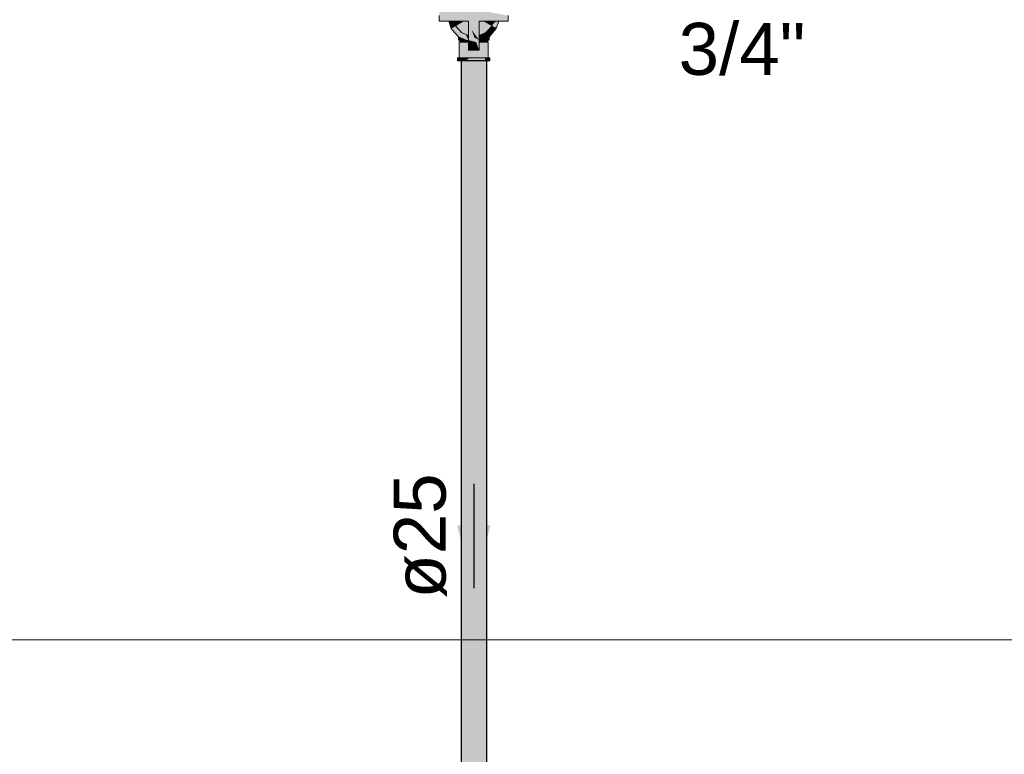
# Model space of a CAD drawing. Header units: millimetres. Extents: x -16331 to -10174, y -4135 to -3584.
# Tile 30 of 256: x -10372.44 to -10368.66, y -4013.23 to -4010.41. Entities that reach past the tile are written whole.
import ezdxf

# ---------------------------------------------------------------- set-up
doc = ezdxf.new("R2010")
doc.units = ezdxf.units.MM
for name, color, linetype in [('AF-Condutos', 4, 'Continuous'), ('AF-Sentido conduto', 7, 'Continuous'), ('AF-Textos conduto', 7, 'Continuous'), ('Textos', 7, 'Continuous')]:
    doc.layers.add(name, color=color, linetype=linetype)
for name, color, linetype, lineweight in [('AF-Registro', 253, 'Continuous', 18), ('DI-Elementos externos em vista', 9, 'Continuous', 5), ('IFC-IfcWall-Contorno', 250, 'Continuous', 5), ('IFC-IfcWallStandardCase-Contorno', 250, 'Continuous', 5)]:
    doc.layers.add(name, color=color, linetype=linetype, lineweight=lineweight)
doc.styles.add('Arial', font='arial.ttf', dxfattribs={"height": 100})

msp = doc.modelspace()

# ---------------------------------------------------------------- hatches: boundary and pattern name
at = {"layer": 'AF-Condutos', "linetype": 'Continuous'}
for points in [[(-10370.7448, -4014.2682), (-10370.7448, -4014.2682), (-10370.7364, -4014.2682), (-10370.7362, -4014.2682), (-10370.7209, -4010.5657), (-10370.7364, -4010.5657), (-10370.7448, -4010.5657)], [(-10370.7209, -4010.5657), (-10370.7362, -4014.2682), (-10370.7209, -4014.2682), (-10370.7207, -4014.2682), (-10370.7012, -4014.2682), (-10370.7012, -4010.5657)], [(-10370.7009, -4014.2682), (-10370.6805, -4010.5657), (-10370.7012, -4010.5657), (-10370.7012, -4014.2682)], [(-10370.6805, -4010.5657), (-10370.7009, -4014.2682), (-10370.6805, -4014.2682)], [(-10370.6503, -4010.5657), (-10370.6625, -4010.5657), (-10370.6805, -4010.5657), (-10370.6805, -4014.2682), (-10370.6803, -4014.2682), (-10370.6625, -4014.2682), (-10370.6623, -4014.2682), (-10370.6503, -4014.2682)], [(-10370.6459, -4010.5657), (-10370.6503, -4010.5657), (-10370.6503, -4014.2682), (-10370.6502, -4014.2682), (-10370.6459, -4014.2682)]]:
    msp.add_hatch(color=151, dxfattribs=at).paths.add_polyline_path(points)
at = {"layer": 'AF-Registro', "linetype": 'Continuous'}
for points in [[(-10370.5631, -4010.3918), (-10370.5641, -4010.3916), (-10370.5854, -4010.3876), (-10370.5812, -4010.3949), (-10370.5854, -4010.3876), (-10370.5867, -4010.3874), (-10370.5914, -4010.3865), (-10370.5945, -4010.396), (-10370.5914, -4010.3865), (-10370.5983, -4010.3852), (-10370.5979, -4010.3885), (-10370.5983, -4010.3852), (-10370.6107, -4010.3829), (-10370.6075, -4010.3885), (-10370.6068, -4010.3897), (-10370.6143, -4010.3936), (-10370.606, -4010.391), (-10370.6143, -4010.3936), (-10370.6162, -4010.4013), (-10370.6047, -4010.3933), (-10370.6047, -4010.3933), (-10370.6047, -4010.3933), (-10370.6162, -4010.4013), (-10370.6162, -4010.4016), (-10370.6015, -4010.3989), (-10370.5969, -4010.398), (-10370.5962, -4010.3979), (-10370.595, -4010.3977), (-10370.5811, -4010.3951), (-10370.5646, -4010.392), (-10370.595, -4010.3977), (-10370.5962, -4010.3979), (-10370.5969, -4010.398), (-10370.5969, -4010.3987), (-10370.5969, -4010.398), (-10370.6169, -4010.4017), (-10370.6162, -4010.4013), (-10370.6164, -4010.4001), (-10370.6162, -4010.4013), (-10370.6143, -4010.3936), (-10370.617, -4010.3945), (-10370.6143, -4010.3936), (-10370.6068, -4010.3897), (-10370.6075, -4010.3885), (-10370.6107, -4010.3829), (-10370.6133, -4010.3906), (-10370.6107, -4010.3829), (-10370.6108, -4010.3829), (-10370.6172, -4010.392), (-10370.6108, -4010.3829), (-10370.6183, -4010.3815), (-10370.6178, -4010.3862), (-10370.6183, -4010.3815), (-10370.6751, -4010.371), (-10370.6751, -4010.3292), (-10370.6751, -4010.3162), (-10370.6751, -4010.3101), (-10370.6871, -4010.3014), (-10370.6813, -4010.3149), (-10370.6817, -4010.3148), (-10370.6813, -4010.3149), (-10370.6871, -4010.3014), (-10370.6751, -4010.3101), (-10370.6751, -4010.2977), (-10370.6761, -4010.296), (-10370.6801, -4010.2951), (-10370.6761, -4010.296), (-10370.6751, -4010.2977), (-10370.6751, -4010.2962), (-10370.6751, -4010.2897), (-10370.6751, -4010.286), (-10370.6802, -4010.2823), (-10370.6751, -4010.286), (-10370.6751, -4010.259), (-10370.6959, -4010.259), (-10370.6855, -4010.2784), (-10370.6794, -4010.2897), (-10370.6855, -4010.2784), (-10370.6959, -4010.259), (-10370.6934, -4010.2727), (-10370.694, -4010.2694), (-10370.6959, -4010.2708), (-10370.694, -4010.2694), (-10370.6959, -4010.259), (-10370.6979, -4010.2694), (-10370.697, -4010.2716), (-10370.6979, -4010.2694), (-10370.6985, -4010.2727), (-10370.6959, -4010.259), (-10370.7167, -4010.259), (-10370.7167, -4010.286), (-10370.7167, -4010.2897), (-10370.7059, -4010.2897), (-10370.7092, -4010.2805), (-10370.707, -4010.2789), (-10370.7092, -4010.2805), (-10370.7059, -4010.2897), (-10370.7167, -4010.2897), (-10370.7167, -4010.2962), (-10370.7087, -4010.2945), (-10370.7046, -4010.2936), (-10370.7087, -4010.2945), (-10370.7167, -4010.2962), (-10370.7167, -4010.2977), (-10370.7167, -4010.3101), (-10370.7167, -4010.3162), (-10370.7167, -4010.371), (-10370.7061, -4010.3139), (-10370.7037, -4010.3006), (-10370.7031, -4010.2977), (-10370.7023, -4010.2931), (-10370.7016, -4010.2897), (-10370.6901, -4010.2905), (-10370.6902, -4010.2897), (-10370.6896, -4010.2931), (-10370.6887, -4010.2977), (-10370.6882, -4010.3007), (-10370.6857, -4010.3139), (-10370.6865, -4010.3097), (-10370.6882, -4010.3007), (-10370.6887, -4010.2977), (-10370.6922, -4010.2977), (-10370.6873, -4010.3099), (-10370.6922, -4010.2977), (-10370.6885, -4010.3102), (-10370.6922, -4010.2977), (-10370.6887, -4010.2977), (-10370.6896, -4010.2931), (-10370.6923, -4010.2924), (-10370.6896, -4010.2931), (-10370.69, -4010.2907), (-10370.6951, -4010.2916), (-10370.6959, -4010.2917), (-10370.6924, -4010.2925), (-10370.6928, -4010.2927), (-10370.6946, -4010.2941), (-10370.6949, -4010.2943), (-10370.6946, -4010.2941), (-10370.6928, -4010.2927), (-10370.6924, -4010.2925), (-10370.6959, -4010.2917), (-10370.6997, -4010.2909), (-10370.6978, -4010.2921), (-10370.6985, -4010.2923), (-10370.6958, -4010.295), (-10370.6985, -4010.2923), (-10370.6978, -4010.2921), (-10370.6997, -4010.2909), (-10370.6959, -4010.2917), (-10370.6951, -4010.2916), (-10370.69, -4010.2907), (-10370.6901, -4010.2905), (-10370.7016, -4010.2897), (-10370.7018, -4010.2905), (-10370.6994, -4010.2925), (-10370.6959, -4010.295), (-10370.6953, -4010.2955), (-10370.6959, -4010.295), (-10370.6962, -4010.2952), (-10370.6974, -4010.2961), (-10370.6997, -4010.2977), (-10370.6974, -4010.2961), (-10370.6962, -4010.2952), (-10370.6959, -4010.295), (-10370.6994, -4010.2925), (-10370.7018, -4010.2905), (-10370.7018, -4010.2907), (-10370.7023, -4010.2931), (-10370.7031, -4010.2977), (-10370.702, -4010.2995), (-10370.7031, -4010.2977), (-10370.7037, -4010.3006), (-10370.6943, -4010.3114), (-10370.6905, -4010.3106), (-10370.6943, -4010.3114), (-10370.6875, -4010.3135), (-10370.6829, -4010.3292), (-10370.6875, -4010.3135), (-10370.6943, -4010.3114), (-10370.7037, -4010.3006), (-10370.6945, -4010.3114), (-10370.6938, -4010.3122), (-10370.6945, -4010.3114), (-10370.7037, -4010.3006), (-10370.6956, -4010.3117), (-10370.7037, -4010.3006), (-10370.7054, -4010.3097), (-10370.6959, -4010.3117), (-10370.6955, -4010.3118), (-10370.6959, -4010.3117), (-10370.7016, -4010.313), (-10370.6959, -4010.3117), (-10370.7054, -4010.3097), (-10370.7061, -4010.3139), (-10370.709, -4010.3292), (-10370.7167, -4010.371), (-10370.7724, -4010.371), (-10370.7743, -4010.371), (-10370.7755, -4010.373), (-10370.7743, -4010.371), (-10370.7921, -4010.371), (-10370.7969, -4010.371), (-10370.7992, -4010.375), (-10370.7969, -4010.371), (-10370.8004, -4010.371), (-10370.8287, -4010.371), (-10370.8287, -4010.3915), (-10370.8287, -4010.3918), (-10370.8065, -4010.3876), (-10370.7936, -4010.3852), (-10370.7812, -4010.3829), (-10370.7735, -4010.3815), (-10370.7736, -4010.3818), (-10370.7735, -4010.3815), (-10370.7811, -4010.3829), (-10370.7814, -4010.3833), (-10370.781, -4010.3832), (-10370.7814, -4010.3833), (-10370.7818, -4010.384), (-10370.788, -4010.3947), (-10370.7783, -4010.3915), (-10370.7745, -4010.3902), (-10370.7745, -4010.391), (-10370.7745, -4010.3902), (-10370.7783, -4010.3915), (-10370.7781, -4010.3922), (-10370.7783, -4010.3915), (-10370.788, -4010.3947), (-10370.7884, -4010.3955), (-10370.7887, -4010.3958), (-10370.7884, -4010.3955), (-10370.7949, -4010.398), (-10370.7902, -4010.3985), (-10370.7949, -4010.398), (-10370.7904, -4010.3989), (-10370.7757, -4010.4016), (-10370.7755, -4010.4001), (-10370.7757, -4010.4016), (-10370.775, -4010.4017), (-10370.7949, -4010.398), (-10370.7884, -4010.3955), (-10370.788, -4010.3947), (-10370.7818, -4010.384), (-10370.7814, -4010.3833), (-10370.7948, -4010.397), (-10370.7814, -4010.3833), (-10370.7812, -4010.3829), (-10370.7936, -4010.3856), (-10370.7812, -4010.3829), (-10370.7936, -4010.3852), (-10370.8005, -4010.3865), (-10370.8049, -4010.3876), (-10370.8048, -4010.3877), (-10370.8004, -4010.3869), (-10370.7966, -4010.3968), (-10370.7961, -4010.3974), (-10370.7957, -4010.3979), (-10370.795, -4010.3987), (-10370.7957, -4010.3979), (-10370.7961, -4010.3974), (-10370.7966, -4010.3968), (-10370.8004, -4010.3869), (-10370.8048, -4010.3877), (-10370.8034, -4010.3893), (-10370.7974, -4010.396), (-10370.8034, -4010.3893), (-10370.8048, -4010.3877), (-10370.8049, -4010.3876), (-10370.8068, -4010.3881), (-10370.8066, -4010.3878), (-10370.8273, -4010.392), (-10370.8108, -4010.3951), (-10370.7969, -4010.3977), (-10370.8273, -4010.392), (-10370.8066, -4010.3878), (-10370.8068, -4010.3881), (-10370.8049, -4010.3876), (-10370.8005, -4010.3865), (-10370.8051, -4010.3875), (-10370.8005, -4010.3865), (-10370.8052, -4010.3874), (-10370.8065, -4010.3876), (-10370.8277, -4010.3916), (-10370.8287, -4010.3918), (-10370.8287, -4010.4126), (-10370.8088, -4010.4126), (-10370.7954, -4010.4022), (-10370.7913, -4010.4027), (-10370.7954, -4010.4022), (-10370.8088, -4010.4126), (-10370.7965, -4010.4126), (-10370.792, -4010.4126), (-10370.7825, -4010.4126), (-10370.7739, -4010.405), (-10370.7825, -4010.4126), (-10370.7715, -4010.4126), (-10370.7167, -4010.4126), (-10370.7167, -4010.4462), (-10370.7167, -4010.4681), (-10370.695, -4010.4778), (-10370.7167, -4010.4681), (-10370.7167, -4010.4857), (-10370.6866, -4010.4937), (-10370.6895, -4010.4857), (-10370.692, -4010.4792), (-10370.7042, -4010.4462), (-10370.6849, -4010.4725), (-10370.6831, -4010.4717), (-10370.6976, -4010.4462), (-10370.6831, -4010.4717), (-10370.6849, -4010.4725), (-10370.6751, -4010.4857), (-10370.6751, -4010.4681), (-10370.6751, -4010.4462), (-10370.6751, -4010.4126), (-10370.6171, -4010.4024), (-10370.6751, -4010.4126), (-10370.6204, -4010.4126), (-10370.6094, -4010.4126), (-10370.5998, -4010.4126), (-10370.5971, -4010.3989), (-10370.5965, -4010.4022), (-10370.5971, -4010.3989), (-10370.5998, -4010.4126), (-10370.5956, -4010.4102), (-10370.5998, -4010.4126), (-10370.5954, -4010.4126), (-10370.5655, -4010.3931), (-10370.5954, -4010.4126), (-10370.583, -4010.4126), (-10370.5659, -4010.3936), (-10370.583, -4010.4126), (-10370.5631, -4010.4126)], [(-10370.7776, -4010.4126), (-10370.792, -4010.4126), (-10370.7825, -4010.4417), (-10370.7652, -4010.4317), (-10370.7715, -4010.4126)], [(-10370.7167, -4010.4856), (-10370.7167, -4010.4855), (-10370.7169, -4010.4854), (-10370.7516, -4010.4737), (-10370.7167, -4010.4855), (-10370.7167, -4010.4849), (-10370.7167, -4010.4841), (-10370.7269, -4010.4636), (-10370.743, -4010.4565), (-10370.7528, -4010.47), (-10370.743, -4010.4565), (-10370.7522, -4010.4462), (-10370.7541, -4010.466), (-10370.7522, -4010.4462), (-10370.7605, -4010.4462), (-10370.7547, -4010.4462), (-10370.7522, -4010.4462), (-10370.7537, -4010.4445), (-10370.7542, -4010.444), (-10370.7547, -4010.4434), (-10370.7652, -4010.4317), (-10370.7799, -4010.442), (-10370.7547, -4010.4444), (-10370.7613, -4010.4438), (-10370.7609, -4010.4449), (-10370.7613, -4010.4438), (-10370.7799, -4010.442), (-10370.7652, -4010.4317), (-10370.7797, -4010.4401), (-10370.7825, -4010.4417), (-10370.7801, -4010.4444), (-10370.7785, -4010.4462), (-10370.7547, -4010.4727), (-10370.7515, -4010.4741), (-10370.7253, -4010.4857)], [(-10370.7652, -4010.4317), (-10370.732, -4010.4126), (-10370.7715, -4010.4126)], [(-10370.7167, -4010.4681), (-10370.7167, -4010.4657), (-10370.7167, -4010.4462), (-10370.7167, -4010.4204), (-10370.7167, -4010.4126), (-10370.7191, -4010.4126), (-10370.7355, -4010.4462), (-10370.7191, -4010.4126), (-10370.723, -4010.4126), (-10370.7268, -4010.4126), (-10370.732, -4010.4126), (-10370.7547, -4010.4369), (-10370.732, -4010.4126), (-10370.7547, -4010.4257), (-10370.7652, -4010.4317), (-10370.7547, -4010.4434), (-10370.7522, -4010.4462), (-10370.743, -4010.4565)], [(-10370.6489, -4010.4565), (-10370.6371, -4010.4434), (-10370.6267, -4010.4317), (-10370.6371, -4010.4257), (-10370.6599, -4010.4126), (-10370.6751, -4010.4126), (-10370.6751, -4010.4143), (-10370.6751, -4010.4204), (-10370.6751, -4010.4681)], [(-10370.6267, -4010.4317), (-10370.6204, -4010.4126), (-10370.6599, -4010.4126)], [(-10370.6143, -4010.4195), (-10370.6071, -4010.4126), (-10370.6086, -4010.4126), (-10370.6094, -4010.4126), (-10370.61, -4010.4126), (-10370.6146, -4010.4173), (-10370.6145, -4010.4182), (-10370.6146, -4010.4173), (-10370.6258, -4010.429), (-10370.6247, -4010.4296), (-10370.6568, -4010.4126), (-10370.6599, -4010.4126), (-10370.6267, -4010.4317), (-10370.6125, -4010.4368), (-10370.6082, -4010.4384), (-10370.5998, -4010.4126), (-10370.6002, -4010.4126), (-10370.6014, -4010.4126), (-10370.6126, -4010.436), (-10370.6014, -4010.4126), (-10370.6022, -4010.4126), (-10370.6071, -4010.4126)], [(-10370.6391, -4010.47), (-10370.6372, -4010.4727), (-10370.6093, -4010.4417), (-10370.6082, -4010.4384), (-10370.6267, -4010.4317), (-10370.6122, -4010.4401), (-10370.6267, -4010.4317), (-10370.6323, -4010.4491), (-10370.6327, -4010.4505), (-10370.6323, -4010.4491), (-10370.6267, -4010.4317), (-10370.6489, -4010.4565)], [(-10370.6258, -4010.429), (-10370.61, -4010.4126), (-10370.6204, -4010.4126)], [(-10370.7547, -4010.4857), (-10370.7459, -4010.4857), (-10370.7253, -4010.4857), (-10370.7385, -4010.4799), (-10370.7408, -4010.4789), (-10370.743, -4010.4779), (-10370.7547, -4010.4726)], [(-10370.7269, -4010.4636), (-10370.7167, -4010.4841), (-10370.7167, -4010.4681)], [(-10370.6849, -4010.4725), (-10370.7042, -4010.4462), (-10370.6931, -4010.4761), (-10370.6751, -4010.4857)], [(-10370.6751, -4010.5246), (-10370.6751, -4010.5148), (-10370.6751, -4010.5081), (-10370.6751, -4010.4937), (-10370.6751, -4010.4896), (-10370.6751, -4010.4867), (-10370.6751, -4010.4857), (-10370.6752, -4010.4857), (-10370.6753, -4010.4857), (-10370.6758, -4010.4864), (-10370.6765, -4010.4871), (-10370.678, -4010.4888), (-10370.6765, -4010.4871), (-10370.6758, -4010.4864), (-10370.6753, -4010.4857), (-10370.6752, -4010.4857), (-10370.6772, -4010.4857), (-10370.6752, -4010.4857), (-10370.6931, -4010.4761), (-10370.692, -4010.4792), (-10370.6895, -4010.4857), (-10370.68, -4010.491), (-10370.6808, -4010.4919), (-10370.6793, -4010.4914), (-10370.6808, -4010.4919), (-10370.6811, -4010.4922), (-10370.6825, -4010.4937), (-10370.683, -4010.4943), (-10370.6848, -4010.4963), (-10370.683, -4010.4943), (-10370.6825, -4010.4937), (-10370.6811, -4010.4922), (-10370.6808, -4010.4919), (-10370.6845, -4010.4937), (-10370.6808, -4010.4919), (-10370.68, -4010.491), (-10370.6895, -4010.4857), (-10370.6866, -4010.4937), (-10370.6863, -4010.4945), (-10370.6854, -4010.497), (-10370.6825, -4010.5048), (-10370.6777, -4010.5177)], [(-10370.6719, -4010.4881), (-10370.6666, -4010.4857), (-10370.6372, -4010.4727), (-10370.6489, -4010.4565), (-10370.6724, -4010.4669), (-10370.6751, -4010.4681), (-10370.6751, -4010.4752), (-10370.6751, -4010.4857), (-10370.6751, -4010.4862), (-10370.6751, -4010.4867)], [(-10370.642, -4010.4781), (-10370.6437, -4010.4756), (-10370.6511, -4010.4789), (-10370.6666, -4010.4857), (-10370.6473, -4010.4839), (-10370.6449, -4010.4813), (-10370.6473, -4010.4839), (-10370.6666, -4010.4857), (-10370.6489, -4010.4857), (-10370.6459, -4010.4857), (-10370.6371, -4010.4857)], [(-10370.6371, -4010.4726), (-10370.6437, -4010.4756), (-10370.6371, -4010.4857)], [(-10370.7478, -4010.4937), (-10370.7431, -4010.4857), (-10370.7459, -4010.4857), (-10370.7519, -4010.4937)], [(-10370.7502, -4010.5535), (-10370.75, -4010.5535), (-10370.745, -4010.5535), (-10370.75, -4010.4937), (-10370.7519, -4010.4937)], [(-10370.7519, -4010.4937), (-10370.7519, -4010.5535), (-10370.7502, -4010.5535)], [(-10370.745, -4010.5535), (-10370.7444, -4010.5535), (-10370.7364, -4010.5535), (-10370.7355, -4010.5535), (-10370.725, -4010.5535), (-10370.7239, -4010.5535), (-10370.7239, -4010.4937), (-10370.7355, -4010.4937), (-10370.7444, -4010.4937), (-10370.75, -4010.4937)], [(-10370.7386, -4010.4857), (-10370.7431, -4010.4857), (-10370.7478, -4010.4937), (-10370.7437, -4010.4937), (-10370.7396, -4010.4937), (-10370.7355, -4010.4937), (-10370.7256, -4010.4937), (-10370.7167, -4010.4937), (-10370.7167, -4010.4928), (-10370.7167, -4010.4926), (-10370.7167, -4010.4896), (-10370.7208, -4010.4878), (-10370.7229, -4010.4868), (-10370.7253, -4010.4857), (-10370.7313, -4010.4857), (-10370.735, -4010.4857)], [(-10370.7167, -4010.4857), (-10370.7167, -4010.4856), (-10370.7253, -4010.4857)], [(-10370.7166, -4010.4857), (-10370.7253, -4010.4857), (-10370.7167, -4010.4896)], [(-10370.7239, -4010.4937), (-10370.7239, -4010.5246), (-10370.7239, -4010.5535), (-10370.7226, -4010.5535), (-10370.7233, -4010.5246), (-10370.7226, -4010.5535), (-10370.7198, -4010.5246), (-10370.7167, -4010.4937)], [(-10370.7167, -4010.5245), (-10370.7167, -4010.4937), (-10370.7226, -4010.5535), (-10370.7167, -4010.5535), (-10370.7104, -4010.4937)], [(-10370.7167, -4010.5246), (-10370.708, -4010.5246), (-10370.6817, -4010.5246), (-10370.6751, -4010.5246), (-10370.6947, -4010.5101), (-10370.6751, -4010.5246), (-10370.6825, -4010.5048), (-10370.6866, -4010.4937), (-10370.7166, -4010.4858), (-10370.7161, -4010.4862), (-10370.7073, -4010.4937), (-10370.7161, -4010.4862), (-10370.7159, -4010.4865), (-10370.7089, -4010.493), (-10370.7082, -4010.4937), (-10370.7089, -4010.493), (-10370.7159, -4010.4865), (-10370.7108, -4010.4922), (-10370.7104, -4010.4927), (-10370.7094, -4010.4937), (-10370.7104, -4010.4927), (-10370.7108, -4010.4922), (-10370.7159, -4010.4865), (-10370.7161, -4010.4862), (-10370.7166, -4010.4858), (-10370.7167, -4010.4857), (-10370.7167, -4010.4896), (-10370.7167, -4010.4937), (-10370.7167, -4010.5148)], [(-10370.6751, -4010.5207), (-10370.6751, -4010.5246), (-10370.6808, -4010.5246), (-10370.6814, -4010.5246), (-10370.6882, -4010.5246), (-10370.6952, -4010.5246), (-10370.6959, -4010.5246), (-10370.7027, -4010.5246), (-10370.7097, -4010.5246), (-10370.7104, -4010.5246), (-10370.7137, -4010.5246), (-10370.7167, -4010.5535), (-10370.7104, -4010.5535), (-10370.709, -4010.5535), (-10370.6959, -4010.5535), (-10370.6946, -4010.5535), (-10370.6814, -4010.5535), (-10370.6802, -4010.5535), (-10370.6751, -4010.5289), (-10370.6742, -4010.5246), (-10370.6679, -4010.4937), (-10370.6751, -4010.4937)], [(-10370.6474, -4010.4937), (-10370.6563, -4010.4937), (-10370.6679, -4010.4937), (-10370.6802, -4010.5535), (-10370.6679, -4010.5535), (-10370.6668, -4010.5535), (-10370.6563, -4010.5535), (-10370.6555, -4010.5535), (-10370.6474, -4010.5535)], [(-10370.6751, -4010.4896), (-10370.6719, -4010.4881), (-10370.6758, -4010.4864)], [(-10370.6399, -4010.4937), (-10370.6459, -4010.4857), (-10370.6496, -4010.4857), (-10370.6533, -4010.4857), (-10370.6569, -4010.4857), (-10370.6606, -4010.4857), (-10370.6666, -4010.4857), (-10370.669, -4010.4868), (-10370.6711, -4010.4878), (-10370.6751, -4010.4896), (-10370.6751, -4010.4925), (-10370.6751, -4010.4937), (-10370.6662, -4010.4937), (-10370.6563, -4010.4937), (-10370.6513, -4010.4937), (-10370.6462, -4010.4937)], [(-10370.6399, -4010.5535), (-10370.6399, -4010.4937), (-10370.6418, -4010.4937), (-10370.6474, -4010.4937), (-10370.6474, -4010.5535), (-10370.6424, -4010.5535), (-10370.6418, -4010.5535), (-10370.6401, -4010.5535)], [(-10370.7558, -4010.5535), (-10370.7579, -4010.5535), (-10370.7579, -4010.5657), (-10370.7558, -4010.5657)], [(-10370.7558, -4010.5657), (-10370.7519, -4010.5657), (-10370.7496, -4010.5657), (-10370.7448, -4010.5597), (-10370.7496, -4010.5597), (-10370.7508, -4010.5597), (-10370.7519, -4010.5597), (-10370.7508, -4010.5597), (-10370.7519, -4010.558), (-10370.7528, -4010.5597), (-10370.7519, -4010.558), (-10370.7508, -4010.5597), (-10370.7496, -4010.5597), (-10370.7448, -4010.5597), (-10370.7398, -4010.5535), (-10370.7496, -4010.5535), (-10370.7519, -4010.5535), (-10370.7539, -4010.5597)], [(-10370.7558, -4010.5597), (-10370.7558, -4010.5657), (-10370.7539, -4010.5597), (-10370.7519, -4010.5535), (-10370.7558, -4010.5535)], [(-10370.7496, -4010.5657), (-10370.7448, -4010.5657), (-10370.7398, -4010.5535), (-10370.7448, -4010.5598)], [(-10370.7424, -4010.5597), (-10370.7448, -4010.5657), (-10370.7398, -4010.5657), (-10370.7398, -4010.5597), (-10370.7398, -4010.5535)], [(-10370.7335, -4010.5597), (-10370.7398, -4010.5657), (-10370.7269, -4010.5657), (-10370.7196, -4010.5597), (-10370.7269, -4010.5597), (-10370.7196, -4010.5597), (-10370.712, -4010.5535), (-10370.7269, -4010.5535)], [(-10370.7398, -4010.5597), (-10370.7398, -4010.5657), (-10370.7335, -4010.5597), (-10370.7269, -4010.5535), (-10370.7398, -4010.5535)], [(-10370.6521, -4010.5535), (-10370.6649, -4010.5535), (-10370.6799, -4010.5535), (-10370.6881, -4010.5597), (-10370.6799, -4010.5597), (-10370.6881, -4010.5597), (-10370.6799, -4010.5535), (-10370.6959, -4010.5535), (-10370.712, -4010.5535), (-10370.6959, -4010.5597), (-10370.712, -4010.5535), (-10370.7196, -4010.5597), (-10370.712, -4010.5597), (-10370.7038, -4010.5597), (-10370.712, -4010.5597), (-10370.7196, -4010.5597), (-10370.7269, -4010.5657), (-10370.712, -4010.5657), (-10370.6959, -4010.5657), (-10370.6799, -4010.5657), (-10370.6726, -4010.5597), (-10370.6649, -4010.5597), (-10370.6726, -4010.5597), (-10370.6799, -4010.5657), (-10370.6649, -4010.5657), (-10370.6587, -4010.5597), (-10370.6649, -4010.5657), (-10370.6521, -4010.5657), (-10370.6521, -4010.5597)], [(-10370.6392, -4010.5597), (-10370.636, -4010.5535), (-10370.6399, -4010.5535), (-10370.6422, -4010.5535), (-10370.6441, -4010.5597), (-10370.6422, -4010.5597), (-10370.6411, -4010.5597), (-10370.6399, -4010.5597), (-10370.6411, -4010.5597), (-10370.6422, -4010.5597), (-10370.6441, -4010.5597), (-10370.6422, -4010.5535), (-10370.6459, -4010.5581), (-10370.6473, -4010.5597), (-10370.6459, -4010.5597), (-10370.6473, -4010.5597), (-10370.6422, -4010.5535), (-10370.6521, -4010.5535), (-10370.6521, -4010.5597), (-10370.6521, -4010.5657), (-10370.6459, -4010.5657), (-10370.6422, -4010.5657), (-10370.6399, -4010.5612)], [(-10370.6339, -4010.5535), (-10370.636, -4010.5535), (-10370.6422, -4010.5657), (-10370.636, -4010.5657), (-10370.6339, -4010.5657)]]:
    msp.add_hatch(color=254, dxfattribs=at).paths.add_polyline_path(points)
at = {"layer": 'AF-Sentido conduto', "linetype": 'Continuous'}
msp.add_hatch(color=140, dxfattribs=at).paths.add_polyline_path([(-10370.6959, -4012.5924), (-10370.6312, -4012.3509), (-10370.7606, -4012.3509)])

# ---------------------------------------------------------------- linework, layer by layer
at = {"layer": 'AF-Condutos'}
for p, q in [((-10370.7364, -4010.5657), (-10370.7448, -4010.5657)), ((-10370.7448, -4010.5657), (-10370.7448, -4014.2682)), ((-10370.7209, -4010.5657), (-10370.7364, -4010.5657)), ((-10370.7012, -4010.5657), (-10370.7209, -4010.5657)), ((-10370.6805, -4010.5657), (-10370.7012, -4010.5657)), ((-10370.6625, -4010.5657), (-10370.6805, -4010.5657)), ((-10370.6503, -4010.5657), (-10370.6625, -4010.5657)), ((-10370.6459, -4010.5657), (-10370.6503, -4010.5657)), ((-10370.6459, -4014.2682), (-10370.6459, -4010.5657))]:
    msp.add_line(p, q, dxfattribs=at)
at = {"layer": 'AF-Registro'}
for p, q in [((-10370.8287, -4010.3918), (-10370.8287, -4010.4126)), ((-10370.5631, -4010.4126), (-10370.5631, -4010.3918)), ((-10370.8287, -4010.4126), (-10370.8088, -4010.4126)), ((-10370.8088, -4010.4126), (-10370.7965, -4010.4126)), ((-10370.7965, -4010.4126), (-10370.792, -4010.4126)), ((-10370.792, -4010.4126), (-10370.7825, -4010.4126)), ((-10370.792, -4010.4126), (-10370.7825, -4010.4417)), ((-10370.7825, -4010.4126), (-10370.7715, -4010.4126)), ((-10370.7715, -4010.4126), (-10370.7167, -4010.4126)), ((-10370.7715, -4010.4126), (-10370.7652, -4010.4317)), ((-10370.7652, -4010.4317), (-10370.7547, -4010.4434)), ((-10370.7167, -4010.4126), (-10370.7167, -4010.4462)), ((-10370.6751, -4010.4462), (-10370.6751, -4010.4126)), ((-10370.6751, -4010.4126), (-10370.6204, -4010.4126)), ((-10370.6371, -4010.4434), (-10370.6267, -4010.4317)), ((-10370.6267, -4010.4317), (-10370.6204, -4010.4126)), ((-10370.6204, -4010.4126), (-10370.6094, -4010.4126)), ((-10370.6094, -4010.4126), (-10370.5998, -4010.4126)), ((-10370.6093, -4010.4417), (-10370.6082, -4010.4384)), ((-10370.6082, -4010.4384), (-10370.5998, -4010.4126)), ((-10370.5998, -4010.4126), (-10370.5954, -4010.4126)), ((-10370.5954, -4010.4126), (-10370.583, -4010.4126)), ((-10370.583, -4010.4126), (-10370.5631, -4010.4126)), ((-10370.7825, -4010.4417), (-10370.7801, -4010.4444)), ((-10370.7801, -4010.4444), (-10370.7785, -4010.4462)), ((-10370.7785, -4010.4462), (-10370.7547, -4010.4727)), ((-10370.7547, -4010.4434), (-10370.7522, -4010.4462)), ((-10370.7547, -4010.4726), (-10370.7547, -4010.4857)), ((-10370.7547, -4010.4727), (-10370.7515, -4010.4741)), ((-10370.7522, -4010.4462), (-10370.743, -4010.4565)), ((-10370.7515, -4010.4741), (-10370.7253, -4010.4857)), ((-10370.743, -4010.4565), (-10370.7167, -4010.4681)), ((-10370.7167, -4010.4462), (-10370.7167, -4010.4681)), ((-10370.7167, -4010.4681), (-10370.7167, -4010.4857)), ((-10370.6751, -4010.4681), (-10370.6751, -4010.4462)), ((-10370.6751, -4010.4681), (-10370.6489, -4010.4565)), ((-10370.6751, -4010.4857), (-10370.6751, -4010.4681)), ((-10370.6666, -4010.4857), (-10370.6372, -4010.4727)), ((-10370.6489, -4010.4565), (-10370.6371, -4010.4434)), ((-10370.6372, -4010.4727), (-10370.6093, -4010.4417)), ((-10370.6371, -4010.4857), (-10370.6371, -4010.4726)), ((-10370.7547, -4010.4857), (-10370.7459, -4010.4857)), ((-10370.7459, -4010.4857), (-10370.7519, -4010.4937)), ((-10370.75, -4010.4937), (-10370.7519, -4010.4937)), ((-10370.7519, -4010.4937), (-10370.7519, -4010.5535)), ((-10370.7519, -4010.4937), (-10370.7478, -4010.4937)), ((-10370.7444, -4010.4937), (-10370.75, -4010.4937)), ((-10370.7478, -4010.4937), (-10370.7437, -4010.4937)), ((-10370.7459, -4010.4857), (-10370.7253, -4010.4857)), ((-10370.7431, -4010.4857), (-10370.7459, -4010.4857)), ((-10370.7355, -4010.4937), (-10370.7444, -4010.4937)), ((-10370.7437, -4010.4937), (-10370.7396, -4010.4937)), ((-10370.7386, -4010.4857), (-10370.7431, -4010.4857)), ((-10370.7396, -4010.4937), (-10370.7355, -4010.4937)), ((-10370.735, -4010.4857), (-10370.7386, -4010.4857)), ((-10370.7239, -4010.4937), (-10370.7355, -4010.4937)), ((-10370.7355, -4010.4937), (-10370.7256, -4010.4937)), ((-10370.7313, -4010.4857), (-10370.735, -4010.4857)), ((-10370.7253, -4010.4857), (-10370.7313, -4010.4857)), ((-10370.7256, -4010.4937), (-10370.7167, -4010.4937)), ((-10370.7253, -4010.4857), (-10370.7167, -4010.4896)), ((-10370.7167, -4010.4937), (-10370.7239, -4010.4937)), ((-10370.7167, -4010.4857), (-10370.7167, -4010.4896)), ((-10370.7167, -4010.4896), (-10370.7167, -4010.4937)), ((-10370.7167, -4010.4937), (-10370.7167, -4010.5148)), ((-10370.6751, -4010.4867), (-10370.6751, -4010.4857)), ((-10370.6751, -4010.4896), (-10370.6751, -4010.4867)), ((-10370.6751, -4010.4896), (-10370.6719, -4010.4881)), ((-10370.6751, -4010.4937), (-10370.6751, -4010.4896)), ((-10370.6751, -4010.5081), (-10370.6751, -4010.4937)), ((-10370.6679, -4010.4937), (-10370.6751, -4010.4937)), ((-10370.6751, -4010.4937), (-10370.6662, -4010.4937)), ((-10370.6751, -4010.5148), (-10370.6751, -4010.5081)), ((-10370.6719, -4010.4881), (-10370.6666, -4010.4857)), ((-10370.6563, -4010.4937), (-10370.6679, -4010.4937)), ((-10370.6666, -4010.4857), (-10370.6489, -4010.4857)), ((-10370.6606, -4010.4857), (-10370.6666, -4010.4857)), ((-10370.6662, -4010.4937), (-10370.6563, -4010.4937)), ((-10370.6569, -4010.4857), (-10370.6606, -4010.4857)), ((-10370.6533, -4010.4857), (-10370.6569, -4010.4857)), ((-10370.6474, -4010.4937), (-10370.6563, -4010.4937)), ((-10370.6563, -4010.4937), (-10370.6513, -4010.4937)), ((-10370.6496, -4010.4857), (-10370.6533, -4010.4857)), ((-10370.6513, -4010.4937), (-10370.6462, -4010.4937)), ((-10370.6459, -4010.4857), (-10370.6496, -4010.4857)), ((-10370.6489, -4010.4857), (-10370.6459, -4010.4857)), ((-10370.6418, -4010.4937), (-10370.6474, -4010.4937)), ((-10370.6462, -4010.4937), (-10370.6399, -4010.4937)), ((-10370.6459, -4010.4857), (-10370.6371, -4010.4857)), ((-10370.6399, -4010.4937), (-10370.6459, -4010.4857)), ((-10370.6399, -4010.4937), (-10370.6418, -4010.4937)), ((-10370.6399, -4010.5535), (-10370.6399, -4010.4937)), ((-10370.7167, -4010.5148), (-10370.7167, -4010.5246)), ((-10370.7167, -4010.5246), (-10370.708, -4010.5246)), ((-10370.708, -4010.5246), (-10370.6817, -4010.5246)), ((-10370.6817, -4010.5246), (-10370.6751, -4010.5246)), ((-10370.6751, -4010.5246), (-10370.6751, -4010.5148)), ((-10370.7579, -4010.5535), (-10370.7579, -4010.5657)), ((-10370.7558, -4010.5535), (-10370.7579, -4010.5535)), ((-10370.7579, -4010.5657), (-10370.7558, -4010.5657)), ((-10370.7519, -4010.5535), (-10370.7558, -4010.5535)), ((-10370.7558, -4010.5657), (-10370.7519, -4010.5657)), ((-10370.7496, -4010.5535), (-10370.7519, -4010.5535)), ((-10370.7519, -4010.5657), (-10370.7496, -4010.5657)), ((-10370.7398, -4010.5535), (-10370.7496, -4010.5535)), ((-10370.7496, -4010.5657), (-10370.7448, -4010.5657)), ((-10370.7448, -4010.5657), (-10370.7398, -4010.5657)), ((-10370.7269, -4010.5535), (-10370.7398, -4010.5535)), ((-10370.7398, -4010.5657), (-10370.7269, -4010.5657)), ((-10370.712, -4010.5535), (-10370.7269, -4010.5535)), ((-10370.7269, -4010.5657), (-10370.712, -4010.5657)), ((-10370.6959, -4010.5535), (-10370.712, -4010.5535)), ((-10370.712, -4010.5657), (-10370.6959, -4010.5657)), ((-10370.6799, -4010.5535), (-10370.6959, -4010.5535)), ((-10370.6959, -4010.5657), (-10370.6799, -4010.5657)), ((-10370.6649, -4010.5535), (-10370.6799, -4010.5535)), ((-10370.6799, -4010.5657), (-10370.6649, -4010.5657)), ((-10370.6521, -4010.5535), (-10370.6649, -4010.5535)), ((-10370.6649, -4010.5657), (-10370.6521, -4010.5657)), ((-10370.6422, -4010.5535), (-10370.6521, -4010.5535)), ((-10370.6521, -4010.5657), (-10370.6459, -4010.5657)), ((-10370.6459, -4010.5657), (-10370.6422, -4010.5657)), ((-10370.6399, -4010.5535), (-10370.6422, -4010.5535)), ((-10370.6422, -4010.5657), (-10370.636, -4010.5657)), ((-10370.636, -4010.5535), (-10370.6399, -4010.5535)), ((-10370.6339, -4010.5535), (-10370.636, -4010.5535)), ((-10370.636, -4010.5657), (-10370.6339, -4010.5657)), ((-10370.6339, -4010.5657), (-10370.6339, -4010.5535))]:
    msp.add_line(p, q, dxfattribs=at)
at = {"layer": 'AF-Sentido conduto'}
msp.add_lwpolyline([(-10370.6959, -4012.1924), (-10370.6959, -4012.5924)], dxfattribs=at)
at = {"layer": 'DI-Elementos externos em vista'}
for p, q in [((-10373.7671, -4012.7917), (-10365.4959, -4012.7917)), ((-10372.4086, -4012.7917), (-10372.7214, -4012.7917)), ((-10371.9979, -4012.7917), (-10372.4086, -4012.7917)), ((-10371.8069, -4012.7917), (-10371.9979, -4012.7917)), ((-10365.4959, -4012.7917), (-10371.8069, -4012.7917))]:
    msp.add_line(p, q, dxfattribs=at)
at = {"layer": 'IFC-IfcWall-Contorno', "lineweight": 5}
msp.add_line((-10373.7671, -4012.7917), (-10365.4959, -4012.7917), dxfattribs=at)
at = {"layer": 'IFC-IfcWallStandardCase-Contorno', "lineweight": 5}
for p, q in [((-10372.4086, -4012.7917), (-10372.7214, -4012.7917)), ((-10371.9979, -4012.7917), (-10372.4086, -4012.7917)), ((-10371.8069, -4012.7917), (-10371.9979, -4012.7917)), ((-10365.4959, -4012.7917), (-10371.8069, -4012.7917))]:
    msp.add_line(p, q, dxfattribs=at)

# ---------------------------------------------------------------- texts
at = {"layer": 'AF-Textos conduto', "insert": (-10370.7984, -4012.3924), "char_height": 0.2, "width": 0.962805, "attachment_point": 8, "rotation": 90.0002, "line_spacing_factor": 0.6, "style": 'Arial'}
msp.add_mtext('ø25', dxfattribs=at)
at = {"layer": 'Textos', "insert": (-10369.9081, -4010.6224), "char_height": 0.2, "width": 0.975, "attachment_point": 7, "line_spacing_factor": 0.6, "style": 'Arial'}
msp.add_mtext('3/4"', dxfattribs=at)

doc.saveas('drawing.dxf')
